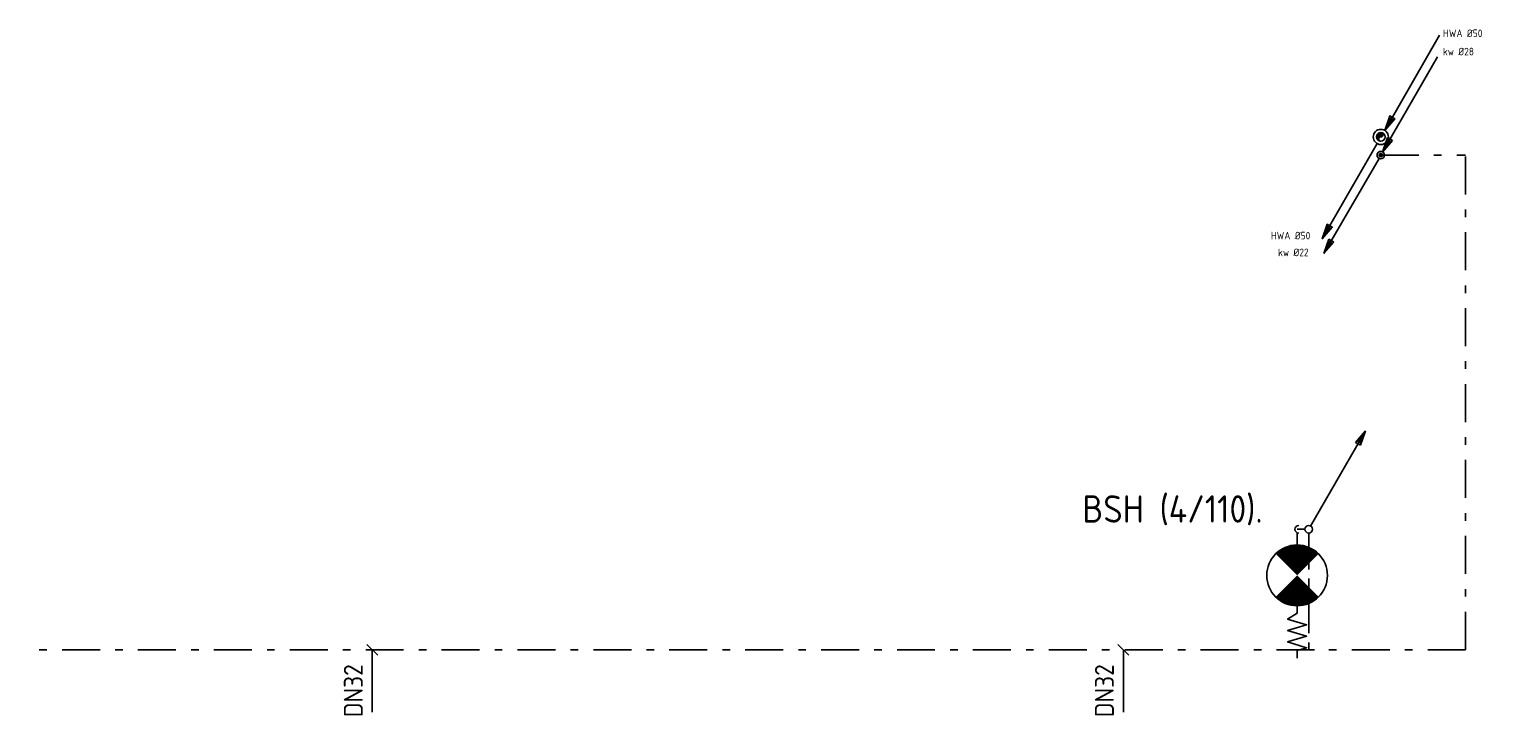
# Model space of a CAD drawing. Header units: millimetres. Extents: x -67014 to 38135, y 8979 to 53413.
# Tile 16 of 18: x -14781 to -5179, y 44780 to 49376. Entities that reach past the tile are written whole.
import ezdxf
from ezdxf.enums import TextEntityAlignment as Align

# ---------------------------------------------------------------- set-up
doc = ezdxf.new("R2010")
doc.units = ezdxf.units.MM
doc.header["$LTSCALE"] = 50
doc.linetypes.add('2322109', pattern=[10, 5, -2, 1, -2])
doc.linetypes.add('KOUDWATER', pattern=[8.4, 4.8, -1.2, 1.2, -1.2])
for name, color, linetype in [('51-LEIDING', 3, 'Continuous'), ('54', 3, 'Continuous'), ('WL52----_PIJL', 2, 'Continuous'), ('WL521---_D', 112, 'Continuous'), ('WL53----_PIJL', 2, 'Continuous'), ('WL531---', 132, 'Continuous'), ('WL5310--_KW', 2, 'KOUDWATER'), ('WM530---_MATEN-B', 1, 'Continuous'), ('WT52----_BIJSCHRIFT', 7, 'Continuous')]:
    doc.layers.add(name, color=color, linetype=linetype)
doc.styles.add('ISO', font='ISO.SHX')
doc.styles.add('MAATVOERING', font='ISO')
doc.styles.add('NORMAAL_STAAND', font='iso.shx')

# ---------------------------------------------------------------- blocks, each defined once
blk = doc.blocks.new('JINGJANG')
blk.add_hatch(color=256).paths.add_polyline_path([(0, 0.5, 0.414214), (-0.5, 0, 0.414214), (0, -0.5, -1), (0, 0, 1)])
blk.add_lwpolyline([(0, 0.5, -1), (0, 0, 1), (0, -0.5, 1)], format="xyb")
blk.add_circle((0, 0), 0.5)
blk = doc.blocks.new('SS52PY01')
for p, q in [((1.2446, 2.54), (0.7366, 1.397)), ((0.8636, 1.3462), (1.6002, 2.3368)), ((-6.985, -11.7348), (-7.493, -12.877801)), ((-7.366, -12.9286), (-6.6294, -11.938))]:
    blk.add_line(p, q)
for points in [[(7.747, 13.4112), (0.508, 0.8636), (1.8288, 2.3876), (1.1684, 2.7686), (0.508, 0.8636)], [(-0.4826, -0.8636), (-7.7216, -13.4112), (-6.4008, -11.887199), (-7.0612, -11.5062), (-7.7216, -13.4112)]]:
    blk.add_lwpolyline(points)
blk.add_circle((0, 0), 1)
blk = doc.blocks.new('W3-44')
at = {"layer": '54', "color": 2, "const_width": 2}
for points in [[(1.293, 0.707, 0.414214), (1.293, -0.707, 1)], [(2.707, -0.707, 0.414214), (2.707, 0.707, 1)]]:
    blk.add_lwpolyline(points, format="xyb", dxfattribs=at)
at = {"layer": '54', "color": 7}
blk.add_lwpolyline([(4, 0), (4.5, 0), (4.878, -0.63), (5.256, 0.63), (5.634, -0.63), (6.011, 0.63), (6.389, -0.63), (6.767, 0.63), (6.956, 0), (7.456, 0)], dxfattribs=at)
at = {"layer": '54', "color": 2}
blk.add_circle((2, 0), 2, dxfattribs=at)
blk = doc.blocks.new('MVLINE')
blk.add_line((35.4, -35.4), (-35.4, 35.4))
blk = doc.blocks.new('SS53PY01')
for p, q in [((7.4676, 12.954), (0.2286, 0.4064)), ((0.889, 2.3114), (0.2286, 0.4064)), ((0.2286, 0.4064), (1.5494, 1.9304)), ((0.9652, 2.0828), (0.4572, 0.9398)), ((1.5494, 1.9304), (0.889, 2.3114)), ((0.5842, 0.889), (1.3208, 1.8796))]:
    blk.add_line(p, q)
blk.add_circle((0, 0), 0.5)
blk = doc.blocks.new('SS53PY04')
for p, q in [((-0.2286, -0.4318), (-7.493, -12.9794)), ((-6.8326, -11.0744), (-7.493, -12.9794)), ((-7.493, -12.9794), (-6.1722, -11.4554)), ((-6.7818, -11.302999), (-7.2898, -12.446)), ((-7.1628, -12.4968), (-6.4262, -11.5062)), ((-6.1722, -11.4554), (-6.8326, -11.0744))]:
    blk.add_line(p, q)
blk.add_circle((0, 0), 0.5)
blk = doc.blocks.new('SS53PY02')
for p, q in [((0.2286, 0.4318), (7.493, 12.9794)), ((7.493, 12.9794), (6.1722, 11.4554)), ((7.1628, 12.4968), (6.4262, 11.5062)), ((6.7818, 11.302999), (7.2898, 12.446)), ((6.8326, 11.0744), (7.493, 12.9794)), ((6.1722, 11.4554), (6.8326, 11.0744))]:
    blk.add_line(p, q)
blk.add_circle((0, 0), 0.5)

msp = doc.modelspace()

# ---------------------------------------------------------------- linework, layer by layer
at = {"color": 2}
msp.add_arc((-6417.9, 46081.4), 25, 90, 270, dxfattribs=at)
at = {"layer": 'WL531---', "linetype": '2322109'}
for p, q in [((-5877, 48546.3), (-5318.4, 48546.3)), ((-5318.4, 45288), (-5318.4, 48546.3)), ((-6313.8, 45288), (-14780.6, 45288)), ((-5318.4, 45288), (-6352, 45288))]:
    msp.add_line(p, q, dxfattribs=at)
at = {"layer": 'WL5310--_KW'}
for p, q in [((-6428.3, 46058), (-6428.5, 45977.8)), ((-6377, 46081.4), (-6428.3, 46081.4)), ((-6352, 46056.4), (-6352, 45288))]:
    msp.add_line(p, q, dxfattribs=at)
at = {"layer": 'WM530---_MATEN-B'}
for points in [[(-12520.2, 45288), (-12520.2, 45223.8), (-12520.2, 44877.1)], [(-7572.9, 45288), (-7572.9, 45223.8), (-7572.9, 44877.1)]]:
    msp.add_lwpolyline(points, dxfattribs=at)

# ---------------------------------------------------------------- block references
at = {"layer": '51-LEIDING', "xscale": 100, "yscale": 100, "zscale": 100, "rotation": 270}
msp.add_blockref('W3-44', (-6428.5, 45977.8), dxfattribs=at)
at = {"layer": 'WL52----_PIJL', "xscale": 50, "yscale": 50, "zscale": 50}
msp.add_blockref('SS52PY01', (-5877, 48666.3), dxfattribs=at)
at = {"layer": 'WL521---_D', "xscale": 56.40000000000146, "yscale": 56.40000000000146, "zscale": 56.40000000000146}
msp.add_blockref('JINGJANG', (-5877, 48666.3), dxfattribs=at)
at = {"layer": 'WL53----_PIJL', "xscale": 50, "yscale": 50, "zscale": 50}
for name, p in [('SS53PY01', (-5877, 48546.3)), ('SS53PY04', (-5877, 48546.3)), ('SS53PY02', (-6352, 46081.4))]:
    msp.add_blockref(name, p, dxfattribs=at)
at = {"layer": 'WL531---', "linetype": '2322109', "xscale": 22.00000000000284, "yscale": 22.00000000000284, "zscale": 22.00000000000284}
msp.add_blockref('JINGJANG', (-5877, 48546.3), dxfattribs=at)
at = {"layer": 'WM530---_MATEN-B'}
for p in [(-12520.2, 45288), (-7572.9, 45288)]:
    msp.add_blockref('MVLINE', p, dxfattribs=at)

# ---------------------------------------------------------------- texts
at = {"layer": 'WL5310--_KW', "color": 7, "style": 'ISO'}
msp.add_text('BSH (4/110).', height=180, dxfattribs=at).set_placement((-7842.8, 46125.4))
at = {"layer": 'WM530---_MATEN-B', "color": 2, "style": 'MAATVOERING'}
for p in [(-12582.7, 45192.5), (-7635.4, 45192.5)]:
    msp.add_text('DN32', height=125, rotation=90, dxfattribs=at).set_placement(p, align=Align.RIGHT)
at = {"layer": 'WT52----_BIJSCHRIFT', "color": 2, "style": 'NORMAAL_STAAND'}
for s, p in [('HWA %%C50', (-5467.9, 49349.1)), ('kw %%C28', (-5467.9, 49228.6)), ('HWA %%C50', (-6601.8, 48016.2)), ('kw %%C22', (-6553.9, 47905.5))]:
    msp.add_text(s, height=50, dxfattribs=at).set_placement(p, align=Align.MIDDLE_LEFT)

doc.saveas('drawing.dxf')
